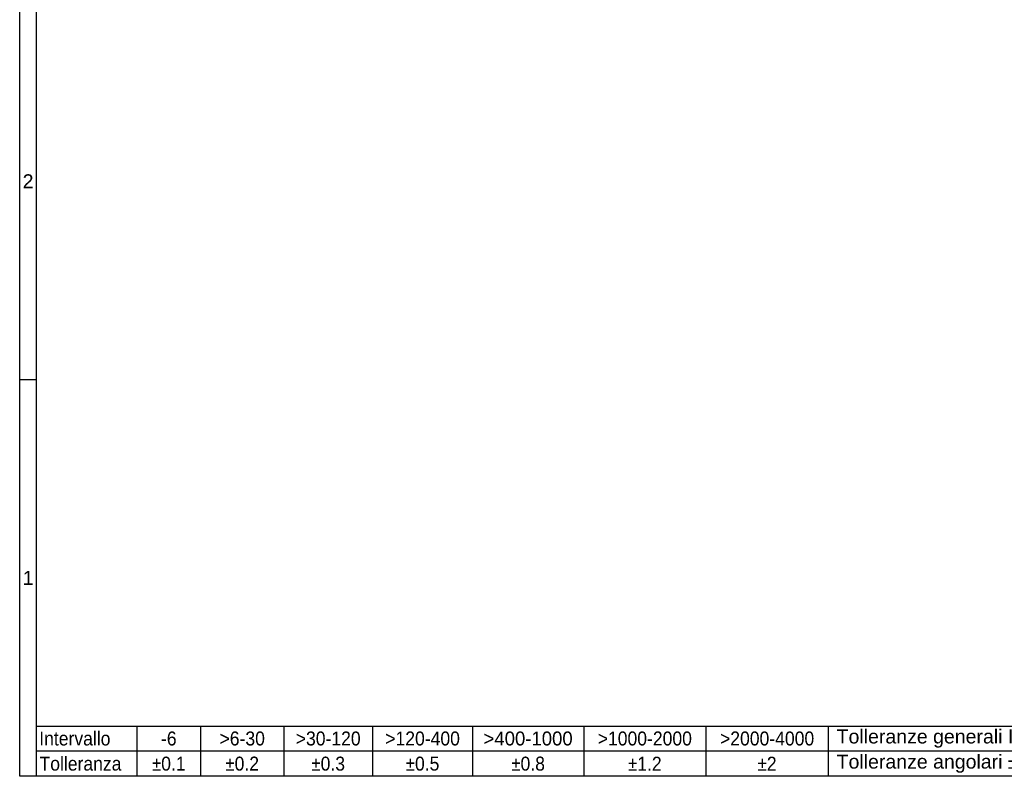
# Model space of a CAD drawing. Header units: millimetres. Extents: x 5 to 415, y 4 to 292.
# Tile 1 of 5: x 5 to 181, y 5 to 140. Entities that reach past the tile are written whole.
import ezdxf

# ---------------------------------------------------------------- set-up
doc = ezdxf.new("R2010")
doc.units = ezdxf.units.MM
doc.layers.add('Bordo (ISO)', color=7, linetype='Continuous', lineweight=25)
doc.styles.add('Miglioranzo', font='ARIAL.TTF')

# ---------------------------------------------------------------- blocks, each defined once
blk = doc.blocks.new('Bordi Bordo A3')
at = {"layer": 'Bordo (ISO)'}
for p, q in [((8, 5), (8, 292)), ((5, 5), (5, 289)), ((5, 76), (8, 76)), ((8, 14), (218, 14)), ((8, 5), (8, 14)), ((26, 14), (26, 5)), ((37.4, 14), (37.4, 5)), ((52.3, 14), (52.3, 5)), ((68.2, 14), (68.2, 5)), ((86.1, 14), (86.1, 5)), ((106, 14), (106, 5)), ((127.9, 14), (127.9, 5)), ((149.8, 14), (149.8, 5)), ((218, 9.5), (8, 9.5)), ((415, 5), (5, 5)), ((218, 5), (8, 5))]:
    blk.add_line(p, q, dxfattribs=at)
at = {"layer": 'Bordo (ISO)', "char_height": 2.5, "style": 'Miglioranzo'}
for s, insert, attachment_point in [('2', (6.5, 111.5), 5), ('1', (6.5, 40.5), 5), ('\\fArial|b0|i0;\\W0.90;Intervallo', (8.5, 11.75), 4), ('\\fArial|b0|i0;\\W0.90;-6', (31.7, 11.75), 5), ('\\fArial|b0|i0;\\W0.90;>6-30', (44.85, 11.75), 5), ('\\fArial|b0|i0;\\W0.90;>30-120', (60.25, 11.75), 5), ('\\fArial|b0|i0;\\W0.90;>120-400', (77.15, 11.75), 5), ('\\fArial|b0|i0;\\W0.90;>1000-2000', (116.95, 11.75), 5), ('\\fArial|b0|i0;\\W0.90;>2000-4000', (138.85, 11.75), 5), ('Tolleranze generali ISO 2768-mK', (151.3, 11.75), 4)]:
    blk.add_mtext(s, dxfattribs=dict(at, insert=insert, attachment_point=attachment_point))
for s, insert, width, attachment_point in [('\\fArial|b0|i0;\\W0.95;>400-1000', (96.05, 11.75), 15.9508, 5), ('\\fAIGDT|b0|i0;\\W0.90;\\H2.5000;`\\fArial|b0|i0;\\W0.90;\\H2.5000;0.1', (31.7, 7.25), 7.5088, 5), ('\\fAIGDT|b0|i0;\\W0.90;\\H2.5000;`\\fArial|b0|i0;\\W0.90;\\H2.5000;0.2', (44.85, 7.25), 7.5088, 5), ('\\fAIGDT|b0|i0;\\W0.90;\\H2.5000;`\\fArial|b0|i0;\\W0.90;\\H2.5000;0.3', (60.25, 7.25), 7.5088, 5), ('\\fAIGDT|b0|i0;\\W0.90;\\H2.5000;`\\fArial|b0|i0;\\W0.90;\\H2.5000;0.5', (77.15, 7.25), 7.5088, 5), ('\\fAIGDT|b0|i0;\\W0.90;\\H2.5000;`\\fArial|b0|i0;\\W0.90;\\H2.5000;0.8', (96.05, 7.25), 7.5088, 5), ('\\fAIGDT|b0|i0;\\W0.90;\\H2.5000;`\\fArial|b0|i0;\\W0.90;\\H2.5000;1.2', (116.95, 7.25), 7.5088, 5), ('\\fAIGDT|b0|i0;\\W0.90;\\H2.5000;`\\fArial|b0|i0;\\W0.90;\\H2.5000;2', (138.85, 7.25), 7.5088, 5), ('Tolleranze angolari \\fAIGDT|b0|i0;\\H2.5000;`\\fArial|b0|i0;\\H2.5000;0,15°', (151.3, 7.25), 42.809, 4), ('\\fArial|b0|i0;\\W0.90;Tolleranza', (8.55, 7.25), 14.6684, 4)]:
    blk.add_mtext(s, dxfattribs=dict(at, insert=insert, width=width, attachment_point=attachment_point))

msp = doc.modelspace()

# ---------------------------------------------------------------- block references
msp.add_blockref('Bordi Bordo A3', (0, 0))

doc.saveas('drawing.dxf')
